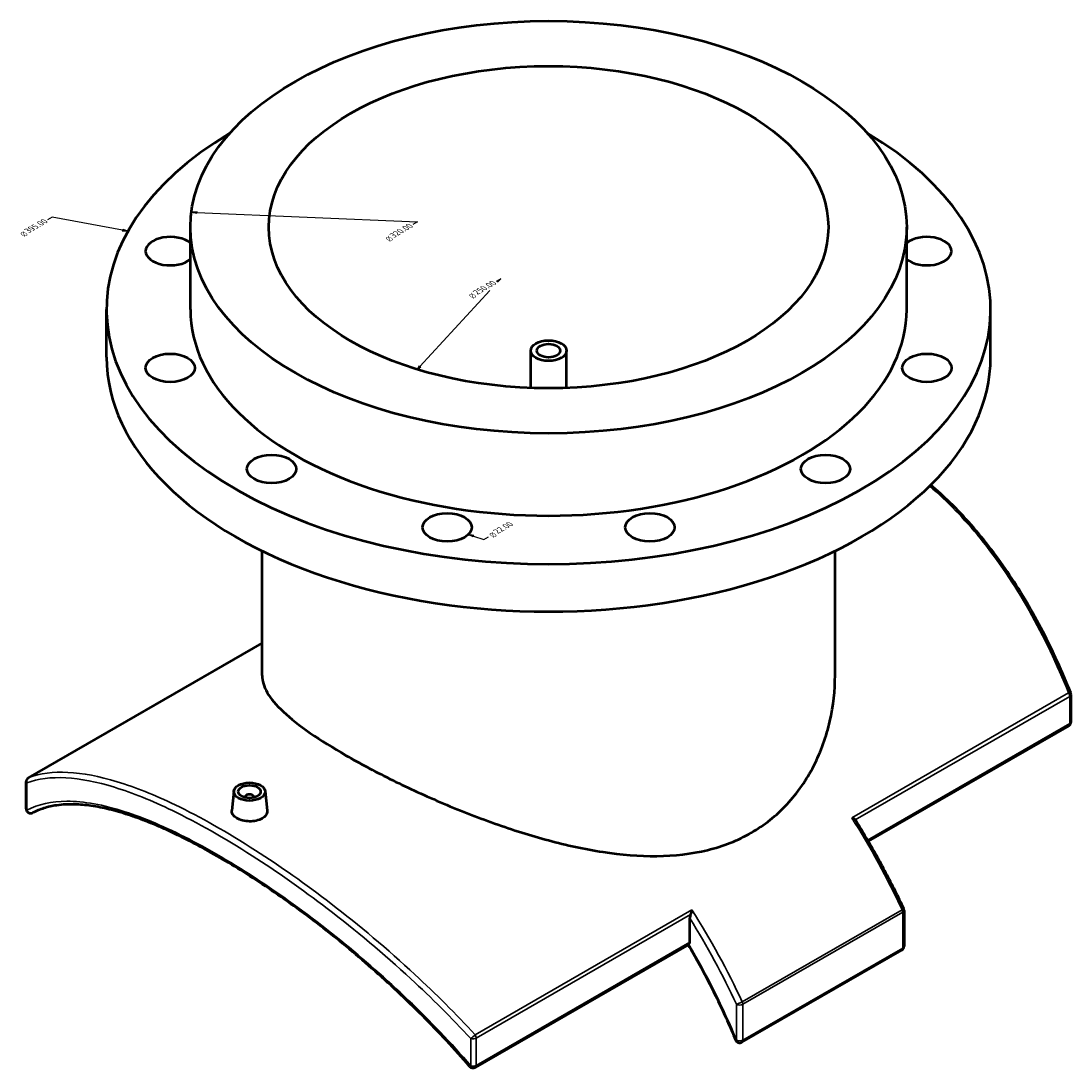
# Model space of a CAD drawing. Header units: millimetres. Extents: x -263 to 1411, y -311 to 1273.
# Tile 8 of 8: x 942 to 1411, y 805 to 1273. Entities that reach past the tile are written whole.
import ezdxf

# ---------------------------------------------------------------- set-up
doc = ezdxf.new("R2010")
doc.units = ezdxf.units.MM
for name, color, linetype, lineweight in [('Dimension (ANSI)', 7, 'Continuous', 25), ('Visible (ANSI)', 7, 'Continuous', 50), ('Visible Narrow (ANSI)', 7, 'Continuous', 35)]:
    doc.layers.add(name, color=color, linetype=linetype, lineweight=lineweight)
doc.styles.add('Note Text (ANSI)', font='tahoma.ttf')
doc.styles.add('Text Style15', font='AIGDT___.TTF')

msp = doc.modelspace()

# ---------------------------------------------------------------- linework, layer by layer
at = {"layer": 'Dimension (ANSI)'}
for p, q in [((1020.543, 1187.666), (1018.014, 1187.483)), ((1020.507, 1187.379), (1018.014, 1187.483)), ((1018.014, 1187.483), (1020.471, 1187.092)), ((1020.471, 1187.092), (1020.543, 1187.666)), ((1020.507, 1187.379), (1119.077, 1183.268)), ((955.878, 1185.344), (953.759, 1184.12)), ((987.306, 1179.489), (955.878, 1185.344)), ((1119.077, 1183.268), (1116.959, 1182.045)), ((987.46, 1179.762), (987.152, 1179.215)), ((987.152, 1179.215), (989.684, 1179.045)), ((987.306, 1179.489), (989.684, 1179.045)), ((989.684, 1179.045), (987.46, 1179.762)), ((1156.29, 1157.785), (1154.172, 1156.562)), ((1154.817, 1156.191), (1156.29, 1157.785)), ((1120.023, 1118.561), (1151.387, 1152.482)), ((1119.582, 1118.696), (1118.848, 1117.29)), ((1120.023, 1118.561), (1118.848, 1117.29)), ((1118.848, 1117.29), (1120.464, 1118.425)), ((1120.464, 1118.425), (1119.582, 1118.696)), ((1144.002, 1042.817), (1141.836, 1043.536)), ((1144.252, 1043.067), (1141.836, 1043.536)), ((1141.836, 1043.536), (1143.753, 1042.568)), ((1143.753, 1042.568), (1144.252, 1043.067)), ((1144.002, 1042.817), (1148.665, 1041.272)), ((1148.665, 1041.272), (1150.784, 1042.495))]:
    msp.add_line(p, q, dxfattribs=at)
at = {"layer": 'Dimension (ANSI)', "flags": 128}
for points in [[(1020.543, 1187.666), (1018.014, 1187.483), (1020.471, 1187.092), (1020.543, 1187.666)], [(987.152, 1179.215), (989.684, 1179.045), (987.46, 1179.762), (987.152, 1179.215)], [(1119.582, 1118.696), (1118.848, 1117.29), (1120.464, 1118.425), (1119.582, 1118.696)], [(1144.252, 1043.067), (1141.836, 1043.536), (1143.753, 1042.568), (1144.252, 1043.067)]]:
    msp.add_lwpolyline(points, dxfattribs=at)
at = {"layer": 'Dimension (ANSI)'}
for points in [[(1020.543, 1187.666), (1018.014, 1187.483), (1020.471, 1187.092), (1020.543, 1187.666)], [(987.152, 1179.215), (989.684, 1179.045), (987.46, 1179.762), (987.152, 1179.215)], [(1119.582, 1118.696), (1118.848, 1117.29), (1120.464, 1118.425), (1119.582, 1118.696)], [(1144.252, 1043.067), (1141.836, 1043.536), (1143.753, 1042.568), (1144.252, 1043.067)]]:
    msp.add_solid(points, dxfattribs=at)
at = {"layer": 'Visible (ANSI)'}
for p, q in [((1017.596, 1144.038), (1017.596, 1180.827)), ((1337.596, 1144.038), (1337.596, 1180.827)), ((980.096, 1122.782), (980.096, 1144.038)), ((1375.096, 1122.782), (1375.096, 1144.038)), ((1169.596, 1108.992), (1169.596, 1125.643)), ((1185.596, 1108.992), (1185.596, 1125.643)), ((1049.596, 980.545), (1049.596, 1036.168)), ((1305.596, 980.545), (1305.596, 1036.168)), ((945.187, 934.807), (1049.596, 994.932)), ((1411.006, 959.8), (1411.006, 971.972)), ((1410.004, 958.067), (1320.383, 906.458)), ((944.185, 920.902), (944.185, 933.074)), ((1036.966, 928.834), (1036.033, 920.134)), ((1041.952, 926.133), (1041.952, 925.946)), ((1045.952, 926.133), (1045.952, 925.946)), ((1050.939, 928.834), (1051.87, 920.148)), ((1336.396, 875.487), (1336.396, 859.524)), ((1240.705, 861.253), (1240.705, 871.986)), ((1240.289, 860.334), (1144.82, 805.357)), ((1263.977, 816.664), (1335.395, 857.791))]:
    msp.add_line(p, q, dxfattribs=at)
for centre, start, end in [((1409.006, 971.972), 0, 21.7717), ((1409.006, 959.8), 299.93599, 0), ((946.185, 933.074), 119.93599, 180), ((946.185, 920.902), 180, 297.16359), ((1334.396, 875.487), 0, 25.05552), ((1334.396, 859.524), 299.93599, 0), ((1262.979, 818.397), 202.41812, 299.93599), ((1143.821, 807.09), 220.69709, 299.93599)]:
    msp.add_arc(centre, 2, start, end, dxfattribs=at)
for centre, major_axis in [((1177.596, 1180.827), (-160, 0)), ((1177.596, 1180.827), (-125, 0)), ((1177.596, 1125.643), (-8, 0)), ((1177.596, 1125.643), (-5.2, 0)), ((1008.559, 1117.955), (-11, 0)), ((1346.633, 1117.955), (-11, 0)), ((1053.852, 1072.779), (-11, 0)), ((1301.339, 1072.779), (-11, 0)), ((1132.302, 1046.696), (-11, 0)), ((1222.889, 1046.696), (-11, 0)), ((1043.952, 928.585), (-7, 0)), ((1043.952, 928.585), (-5, 0))]:
    msp.add_ellipse(centre, major_axis=major_axis, ratio=0.5758617, dxfattribs=at)
for centre, major_axis, ratio, start_param, end_param in [((1177.596, 1144.038), (-197.5, 0), 0.5758617, 5.5175539, 10.1904093), ((1008.559, 1170.12), (-11, 0), 0.5758617, 3.7482695, 8.8181012), ((1346.633, 1170.12), (11, 0), 0.5758617, 3.7482695, 8.8181012), ((1177.596, 1144.038), (-160, 0), 0.5758617, 0, 3.1415927), ((1177.596, 1122.782), (-197.5, 0), 0.5758617, 0, 3.1415927), ((1043.952, 926.133), (-2, 0), 0.5758617, 2.9729035, 6.4518745), ((1239.291, 862.067), (0.998, -1.733), 0.5780931, 0.0183586, 0.7873319)]:
    msp.add_ellipse(centre, major_axis=major_axis, ratio=ratio, start_param=start_param, end_param=end_param, dxfattribs=at)
for points, knots in [([(1410.863, 972.714), (1408.979, 977.431), (1407, 982.084), (1402.847, 991.234), (1400.673, 995.732), (1396.127, 1004.548), (1393.755, 1008.865), (1388.811, 1017.292), (1386.239, 1021.401), (1380.898, 1029.383), (1378.129, 1033.256), (1372.398, 1040.739), (1369.435, 1044.348), (1363.325, 1051.278), (1360.176, 1054.597), (1354.137, 1060.5), (1351.267, 1063.122), (1348.337, 1065.618)], [0, 0, 0, 0, 1.5414629, 1.5414629, 3.0829258, 3.0829258, 4.6243886, 4.6243886, 6.1658515, 6.1658515, 7.7073144, 7.7073144, 9.2487773, 9.2487773, 10.7902402, 10.7902402, 12.1258574, 12.1258574, 12.1258574, 12.1258574]), ([(1049.596, 980.545), (1049.596, 978.131), (1050.328, 975.581), (1053.466, 970.167), (1055.871, 967.3), (1062.316, 961.256), (1066.362, 958.073), (1075.826, 951.506), (1081.245, 948.122), (1092.926, 941.395), (1099.494, 937.876), (1113.69, 930.818), (1121.318, 927.279), (1137.1, 920.523), (1145.27, 917.301), (1161.594, 911.508), (1169.748, 908.94), (1185.492, 904.716), (1193.663, 902.904), (1209.974, 900.4), (1218.116, 899.712), (1233.847, 899.878), (1241.453, 900.739), (1252.096, 903.343), (1255.517, 904.428), (1262.052, 907.017), (1265.167, 908.521), (1271.044, 911.905), (1273.871, 913.822), (1279.233, 918.085), (1281.768, 920.43), (1288.856, 928.037), (1292.886, 933.876), (1299.31, 946.468), (1301.711, 953.228), (1304.854, 966.935), (1305.596, 973.879), (1305.596, 980.545)], [9.9734742, 9.9734742, 9.9734742, 9.9734742, 12.4513576, 12.4513576, 14.929241, 14.929241, 17.4071245, 17.4071245, 19.8850079, 19.8850079, 22.3628914, 22.3628914, 24.8407748, 24.8407748, 27.3186583, 27.3186583, 29.7965417, 29.7965417, 32.2899103, 32.2899103, 34.7832788, 34.7832788, 37.2766473, 37.2766473, 38.5233316, 38.5233316, 39.7700159, 39.7700159, 41.0167002, 41.0167002, 42.2633844, 42.2633844, 44.756753, 44.756753, 47.2501215, 47.2501215, 49.74349, 49.74349, 49.74349, 49.74349]), ([(1142.305, 805.786), (1138.95, 809.687), (1135.505, 813.534), (1128.465, 821.109), (1124.868, 824.837), (1117.553, 832.162), (1113.835, 835.758), (1106.304, 842.806), (1102.493, 846.257), (1094.809, 852.998), (1090.936, 856.288), (1083.159, 862.692), (1079.255, 865.805), (1071.487, 871.809), (1067.621, 874.701), (1059.983, 880.235), (1056.209, 882.881), (1048.766, 887.923), (1045.096, 890.323), (1037.872, 894.877), (1034.316, 897.033), (1027.328, 901.101), (1023.894, 903.013), (1017.154, 906.591), (1013.848, 908.257), (1007.37, 911.339), (1004.199, 912.753), (997.996, 915.323), (994.967, 916.477), (989.057, 918.517), (986.178, 919.399), (980.579, 920.883), (977.862, 921.48), (972.61, 922.377), (970.078, 922.673), (965.64, 922.932), (963.699, 922.942), (960.439, 922.774), (959.085, 922.641), (955.809, 922.162), (953.939, 921.74), (950.385, 920.631), (948.699, 919.944), (947.098, 919.122)], [0, 0, 0, 0, 1.5601181, 1.5601181, 3.1202361, 3.1202361, 4.6803542, 4.6803542, 6.2404723, 6.2404723, 7.8005904, 7.8005904, 9.3607084, 9.3607084, 10.9054887, 10.9054887, 12.4261084, 12.4261084, 13.9279312, 13.9279312, 15.4170534, 15.4170534, 16.8999765, 16.8999765, 18.3832126, 18.3832126, 19.8730157, 19.8730157, 21.3751667, 21.3751667, 22.8949304, 22.8949304, 24.4373041, 24.4373041, 25.9974221, 25.9974221, 27.298657, 27.298657, 28.2745831, 28.2745831, 29.7384722, 29.7384722, 31.2023614, 31.2023614, 31.2023614, 31.2023614]), ([(1049.567, 916.566), (1048.862, 916.16), (1047.97, 915.815), (1046.014, 915.373), (1044.951, 915.275), (1042.959, 915.306), (1041.897, 915.438), (1039.943, 915.928), (1039.051, 916.286), (1037.642, 917.097), (1037.032, 917.604), (1036.22, 918.707), (1036.02, 919.302), (1036.018, 919.951), (1036.023, 920.042), (1036.033, 920.134)], [0, 0, 0, 0, 0.2989399, 0.2989399, 0.5978797, 0.5978797, 0.8967093, 0.8967093, 1.1955389, 1.1955389, 1.4943686, 1.4943686, 1.7931982, 1.7931982, 1.8413912, 1.8413912, 1.8413912, 1.8413912]), ([(1051.87, 920.148), (1051.88, 920.051), (1051.886, 919.954), (1051.887, 919.269), (1051.69, 918.641), (1050.882, 917.492), (1050.272, 916.972), (1049.567, 916.566)], [4.13559414, 4.13559414, 4.13559414, 4.13559414, 4.18427607, 4.18427607, 4.48321593, 4.48321593, 4.78215579, 4.78215579, 4.78215579, 4.78215579]), ([(1313.05, 916.881), (1313.053, 916.88), (1313.056, 916.879), (1313.319, 916.785), (1313.566, 916.68), (1314, 916.457), (1314.192, 916.339), (1314.448, 916.139), (1314.533, 916.06), (1314.601, 915.979)], [-0.00089614, -0.00089614, -0.00089614, -0.00089614, 0, 0, 0.08937955, 0.08937955, 0.17454111, 0.17454111, 0.22718297, 0.22718297, 0.22718297, 0.22718297]), ([(1314.69, 915.856), (1316.284, 913.311), (1317.848, 910.744), (1320.915, 905.571), (1322.417, 902.966), (1325.357, 897.72), (1326.794, 895.079), (1329.602, 889.769), (1330.972, 887.099), (1333.643, 881.734), (1334.944, 879.039), (1336.208, 876.334)], [5.43573325, 5.43573325, 5.43573325, 5.43573325, 5.4778596, 5.4778596, 5.51998596, 5.51998596, 5.56211231, 5.56211231, 5.60423867, 5.60423867, 5.64636502, 5.64636502, 5.64636502, 5.64636502]), ([(1241.055, 873.627), (1240.963, 873.413), (1240.888, 873.185), (1240.753, 872.659), (1240.705, 872.281), (1240.705, 871.986)], [-1.21980419, -1.21980419, -1.21980419, -1.21980419, -1.15394663, -1.15394663, -1.04564239, -1.04564239, -1.04564239, -1.04564239]), ([(1241.055, 873.627), (1241.185, 873.93), (1241.295, 874.254), (1241.498, 874.972), (1241.58, 875.373), (1241.632, 875.749), (1241.632, 875.751), (1241.633, 875.754)], [0, 0, 0, 0, 0.1001656, 0.1001656, 0.22549627, 0.22549627, 0.22638574, 0.22638574, 0.22638574, 0.22638574]), ([(1239.988, 860.161), (1241.552, 857.493), (1243.082, 854.803), (1246.122, 849.285), (1247.63, 846.456), (1250.563, 840.763), (1251.988, 837.901), (1254.751, 832.148), (1256.09, 829.259), (1258.678, 823.46), (1259.927, 820.55), (1261.13, 817.634)], [5.48623722, 5.48623722, 5.48623722, 5.48623722, 5.53244278, 5.53244278, 5.580372, 5.580372, 5.62830123, 5.62830123, 5.67623045, 5.67623045, 5.72415967, 5.72415967, 5.72415967, 5.72415967])]:
    msp.add_open_spline(points, degree=3, knots=knots, dxfattribs=at)
for points in [[(1314.69, 915.856), (1314.662, 915.9), (1314.632, 915.942), (1314.601, 915.979)], [(1240.289, 860.334), (1240.295, 860.338), (1240.301, 860.341), (1240.307, 860.345)]]:
    msp.add_open_spline(points, degree=3, dxfattribs=at)
at = {"layer": 'Visible Narrow (ANSI)'}
for p, q in [((945.257, 934.842), (1049.596, 994.927)), ((1409.934, 972.672), (1313.05, 916.881)), ((1314.601, 915.979), (1410.42, 971.158)), ((1410.42, 971.158), (1410.42, 958.986)), ((1410.42, 958.986), (1320.086, 906.965)), ((944.424, 920.355), (944.424, 932.528)), ((1241.633, 875.754), (1144.749, 819.962)), ((1145.236, 818.448), (1241.055, 873.627)), ((1335.533, 875.805), (1264.116, 834.678)), ((1264.393, 833.546), (1335.811, 874.673)), ((1335.811, 874.673), (1335.811, 858.71)), ((1240.705, 861.253), (1145.236, 806.276)), ((1335.811, 858.71), (1264.393, 817.583)), ((1261.564, 833.546), (1261.564, 817.583)), ((1264.393, 817.583), (1264.393, 833.546)), ((1142.873, 818.249), (1142.873, 806.076)), ((1145.236, 806.276), (1145.236, 818.448))]:
    msp.add_line(p, q, dxfattribs=at)
for centre, major_axis, ratio, start_param, end_param in [((1409.006, 971.972), (1.857, 0.742), 0.1845039, 0, 0.9756953), ((1409.006, 971.972), (0.998, -1.733), 0.5780931, 0.7873319, 1.6424846), ((1409.006, 971.972), (2, 0), 0.5758617, 5.4977871, 6.2831853), ((1409.006, 959.8), (0.998, -1.733), 0.5780931, 0, 0.7873319), ((1409.006, 959.8), (2, 0), 0.5758617, 5.4977871, 6.2831853), ((946.185, 933.074), (-0.688, 1.878), 0.9215463, 0.1429064, 1.5242593), ((946.185, 933.074), (-0.998, 1.733), 0.5780931, 6.2153645, 6.2831853), ((946.185, 933.074), (-2, 0), 0.5758617, 0, 0.4942876), ((946.185, 920.902), (-2, 0), 0.5758617, 0, 0.4942876), ((946.185, 920.902), (0.913, -1.779), 0.9196091, 4.552885, 6.2831853), ((1213.304, 841.67), (107.292, -186.315), 0.5780931, 1.4241522, 1.6424846), ((1141.887, 800.543), (-107.292, 186.315), 0.5780931, 4.5657448, 4.7840772), ((1334.396, 875.487), (1.812, 0.847), 0.119229, 5.333878, 6.2831853), ((1334.396, 875.487), (0.998, -1.733), 0.5780931, 0.7873319, 1.4241522), ((1334.396, 875.487), (2, 0), 0.5758617, 5.4977871, 6.2831853), ((1140.472, 799.729), (106.294, -184.582), 0.5780931, 1.4241522, 1.6299741), ((1140.472, 799.729), (-100.805, 175.05), 0.5780931, 4.4879502, 4.7257971), ((1334.396, 859.524), (0.998, -1.733), 0.5780931, 0, 0.7873319), ((1334.396, 859.524), (2, 0), 0.5758617, 5.4977871, 6.2831853), ((1262.979, 834.361), (-1.812, -0.847), 0.119229, 0.621489, 2.1922854), ((1262.979, 834.361), (2, 0), 0.5758617, 3.9269908, 5.4977871), ((1262.979, 834.361), (-0.998, 1.733), 0.5780931, 3.9289245, 4.5657448), ((1143.821, 819.263), (1.47, 1.356), 0.0704914, 3.9475403, 5.3288932), ((1143.821, 819.263), (-2, 0), 0.5758617, 1.0765087, 2.3561945), ((1143.821, 819.263), (-0.998, 1.733), 0.5780931, 3.9289245, 4.7840772), ((1262.979, 818.397), (-1.849, -0.763), 0.1816019, 0, 0.6284209), ((1262.979, 818.397), (-2, 0), 0.5758617, 0.7853982, 2.3561945), ((1262.979, 818.397), (0.998, -1.733), 0.5780931, 0, 0.7873319), ((1143.821, 807.09), (-1.516, -1.304), 0.1036518, 0, 0.8089892), ((1143.821, 807.09), (2, 0), 0.5758617, 4.2181014, 5.4977871), ((1143.821, 807.09), (0.998, -1.733), 0.5780931, 0, 0.7873319)]:
    msp.add_ellipse(centre, major_axis=major_axis, ratio=ratio, start_param=start_param, end_param=end_param, dxfattribs=at)
for points, knots in [([(1347.817, 1065.107), (1355.807, 1058.245), (1363.348, 1050.439), (1378.384, 1032.008), (1385.715, 1021.141), (1398.91, 997.899), (1404.774, 985.529), (1409.934, 972.672)], [-12.0403949, -12.0403949, -12.0403949, -12.0403949, -8.3808303, -8.3808303, -4.1904176, -4.1904176, 0, 0, 0, 0]), ([(944.424, 932.528), (949.537, 934.372), (955.351, 935.109), (968.441, 934.423), (975.719, 932.999), (991.643, 928.08), (1000.29, 924.588), (1020.687, 914.743), (1032.709, 907.935), (1056.131, 892.926), (1067.423, 884.998), (1091.32, 866.699), (1103.924, 856.156), (1125.334, 836.407), (1134.324, 827.486), (1142.873, 818.249)], [0, 0, 0, 0, 4.1904538, 4.1904538, 8.3809026, 8.3809026, 12.5610823, 12.5610823, 17.6329627, 17.6329627, 22.088265, 22.088265, 27.0535961, 27.0535961, 30.8292576, 30.8292576, 30.8292576, 30.8292576]), ([(1144.749, 819.962), (1136.174, 829.286), (1127.154, 838.289), (1105.67, 858.213), (1093.018, 868.845), (1069.022, 887.288), (1057.68, 895.273), (1034.144, 910.378), (1022.058, 917.22), (1001.541, 927.097), (992.84, 930.591), (976.807, 935.491), (969.476, 936.895), (956.281, 937.517), (950.417, 936.738), (945.257, 934.842)], [-30.8292576, -30.8292576, -30.8292576, -30.8292576, -27.0535961, -27.0535961, -22.088265, -22.088265, -17.6329627, -17.6329627, -12.5610823, -12.5610823, -8.3809026, -8.3809026, -4.1904538, -4.1904538, 0, 0, 0, 0]), ([(1142.873, 806.076), (1134.072, 816.278), (1124.665, 826.11), (1105.139, 844.832), (1095.022, 853.719), (1073.469, 871.212), (1062.013, 879.674), (1039.068, 895.065), (1027.614, 901.89), (1006.617, 912.696), (997.009, 916.803), (978.594, 922.737), (969.947, 924.315), (955.55, 924.271), (949.585, 922.97), (944.424, 920.355)], [0, 0, 0, 0, 4.0542055, 4.0542055, 8.108406, 8.108406, 12.6191465, 12.6191465, 17.3623342, 17.3623342, 21.8646805, 21.8646805, 26.7909649, 26.7909649, 31.2023614, 31.2023614, 31.2023614, 31.2023614])]:
    msp.add_open_spline(points, degree=3, knots=knots, dxfattribs=at)

# ---------------------------------------------------------------- texts
at = {"layer": 'Dimension (ANSI)', "char_height": 3.048, "attachment_point": 7, "rotation": 30}
for s, insert, style in [('{\\Q-30.128;\\W0.815;\\H0.816x;395.00}', (945.443, 1178.071), 'Note Text (ANSI)'), ('{\\Q-30.128;\\W0.815;\\H0.816x;n}', (943.513, 1176.385), 'Text Style15'), ('{\\Q-30.128;\\W0.815;\\H0.816x;320.00}', (1108.642, 1175.995), 'Note Text (ANSI)'), ('{\\Q-30.128;\\W0.815;\\H0.816x;n}', (1106.713, 1174.31), 'Text Style15'), ('{\\Q-30.128;\\W0.815;\\H0.816x;250.00}', (1145.873, 1150.522), 'Note Text (ANSI)'), ('{\\Q-30.128;\\W0.815;\\H0.816x;n}', (1143.926, 1148.827), 'Text Style15'), ('{\\Q-30.128;\\W0.815;\\H0.816x;22.00}', (1155, 1043.681), 'Note Text (ANSI)'), ('{\\Q-30.128;\\W0.815;\\H0.816x;n}', (1153.052, 1041.985), 'Text Style15')]:
    msp.add_mtext(s, dxfattribs=dict(at, insert=insert, style=style))

doc.saveas('drawing.dxf')
